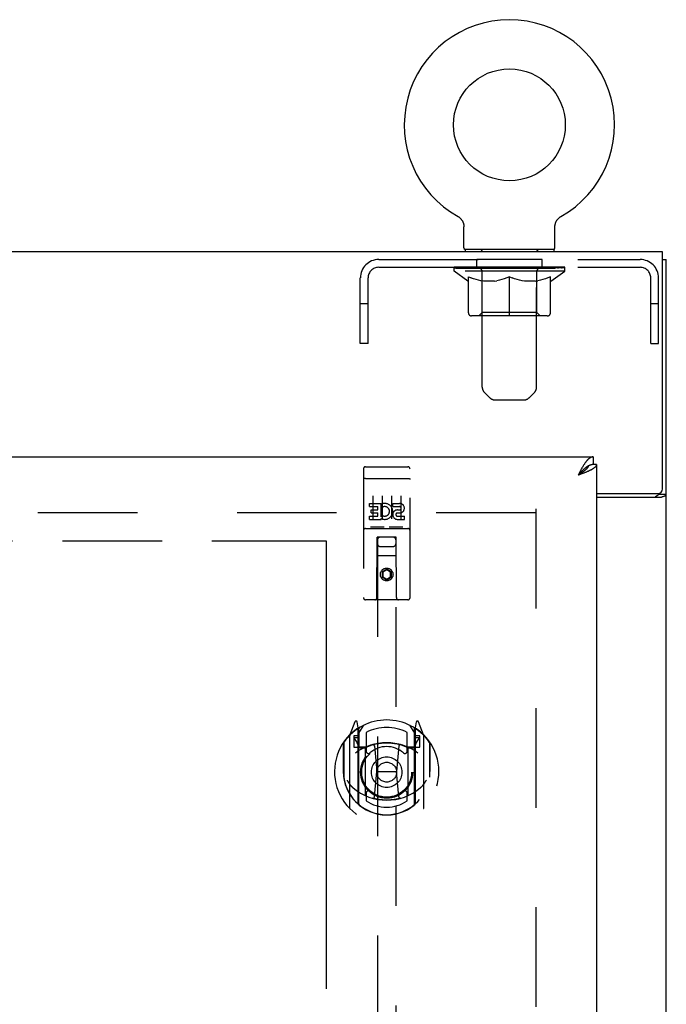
# Model space of a CAD drawing. Header units: inches. Extents: x 0 to 243, y 0 to 157.
# Tile 9 of 18: x 101 to 110, y 88 to 101. Entities that reach past the tile are written whole.
import ezdxf

# ---------------------------------------------------------------- set-up
doc = ezdxf.new("R2010")
doc.units = ezdxf.units.IN
doc.header["$LTSCALE"] = 13.357143
doc.header["$MEASUREMENT"] = 0
doc.linetypes.add('HIDDEN', pattern=[0.2, 0.1, -0.1])
doc.linetypes.add('PHANTOM', pattern=[0.8, 0.45, -0.05, 0.1, -0.05, 0.1, -0.05])
doc.layers.get('0').update_dxf_attribs({"linetype": 'CONTINUOUS'})
for name, color, linetype in [('02___PRT_ALL_AXES', 7, 'CONTINUOUS'), ('AVAILABLE_DOOR_SPACE', 7, 'CONTINUOUS'), ('DEFAULT_2', 8, 'HIDDEN'), ('DIMENSIONS', 7, 'CONTINUOUS')]:
    doc.layers.add(name, color=color, linetype=linetype)
doc.styles.get("Standard").update_dxf_attribs({"font": 'arial.ttf'})
doc.dimstyles.new('DIMSTYLE_1', dxfattribs={"dimtxt": 1.071429, "dimasz": 1.428571, "dimexe": 0.09, "dimexo": 0.07, "dimgap": 0.0375, "dimtad": 0, "dimtih": 1, "dimtoh": 1, "dimzin": 4, "dimdsep": 46, "dimtxsty": 'Standard', "dimblk": '_FILLED', "dimblk1": '_FILLED', "dimblk2": '_FILLED', "dimcen": 0.09, "dimazin": 1, "dimtfac": 1, "dimtdec": 3, "dimtofl": 0, "dimtmove": 0, "dimatfit": 3, "dimldrblk": '_FILLED', "dimfxl": 1, "dimtolj": 1, "dimtzin": 4, "dimarcsym": 0})

# ---------------------------------------------------------------- blocks, each defined once
blk = doc.blocks.new('_FILLED')
at = {"color": 0, "linetype": 'ByBlock'}
blk.add_solid([(0, 0), (-1, 0.2), (-1, -0.2)], dxfattribs=at)
blk = doc.blocks.new('*D12')
at = {"layer": 'DIMENSIONS', "color": 2, "linetype": 'Continuous'}
for p, q in [((75.694, 68.499), (87.943, 68.499)), ((105.007, 68.499), (92.758, 68.499))]:
    blk.add_line(p, q, dxfattribs=at)
at = {"layer": 'DIMENSIONS', "color": 2, "linetype": 'Continuous', "xscale": 1.4285714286, "yscale": 1.4285714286, "zscale": 1.4285714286, "rotation": 180}
blk.add_blockref('_FILLED', (75.694, 68.499), dxfattribs=at)
at = {"layer": 'DIMENSIONS', "color": 2, "linetype": 'Continuous', "xscale": 1.4285714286, "yscale": 1.4285714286, "zscale": 1.4285714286}
blk.add_blockref('_FILLED', (105.007, 68.499), dxfattribs=at)
at = {"layer": 'DIMENSIONS', "color": 2, "linetype": 'Continuous', "insert": (90.351, 69.035), "char_height": 1.0714, "width": 3.74403, "attachment_point": 2, "line_spacing_factor": 0.9}
blk.add_mtext('29.31', dxfattribs=at)

msp = doc.modelspace()

# ---------------------------------------------------------------- linework, layer by layer
at = {"color": 7, "linetype": 'Continuous'}
for p, q in [((106.775, 98.556), (106.775, 98.556)), ((106.775, 98.556), (106.78, 98.553)), ((106.776, 98.555), (106.777, 98.555)), ((106.78, 98.553), (106.785, 98.549)), ((106.785, 98.55), (106.79, 98.546)), ((106.79, 98.546), (106.795, 98.543)), ((106.795, 98.543), (106.8, 98.539)), ((106.8, 98.539), (106.804, 98.535)), ((106.804, 98.535), (106.809, 98.531)), ((106.808, 98.531), (106.813, 98.526)), ((106.813, 98.527), (106.817, 98.522)), ((106.817, 98.522), (106.821, 98.517)), ((106.82, 98.518), (106.824, 98.513)), ((106.824, 98.513), (106.828, 98.508)), ((106.828, 98.508), (106.831, 98.503)), ((106.831, 98.503), (106.834, 98.498)), ((106.834, 98.498), (106.837, 98.493)), ((108.094, 98.493), (108.097, 98.498)), ((108.097, 98.498), (108.1, 98.503)), ((108.1, 98.503), (108.103, 98.508)), ((108.103, 98.508), (108.107, 98.513)), ((108.106, 98.513), (108.11, 98.518)), ((108.11, 98.517), (108.114, 98.522)), ((108.114, 98.522), (108.118, 98.527)), ((108.118, 98.526), (108.122, 98.531)), ((108.122, 98.531), (108.127, 98.535)), ((108.126, 98.535), (108.131, 98.539)), ((108.131, 98.539), (108.136, 98.543)), ((108.136, 98.543), (108.141, 98.546)), ((108.14, 98.546), (108.145, 98.55)), ((108.145, 98.549), (108.15, 98.553)), ((108.145, 98.55), (108.147, 98.55)), ((108.15, 98.553), (108.155, 98.556)), ((108.154, 98.555), (108.155, 98.555)), ((106.837, 98.493), (106.84, 98.487)), ((106.84, 98.487), (106.842, 98.482)), ((106.842, 98.482), (106.844, 98.476)), ((106.844, 98.476), (106.847, 98.471)), ((106.846, 98.471), (106.848, 98.465)), ((106.848, 98.465), (106.85, 98.459)), ((106.85, 98.459), (106.851, 98.454)), ((106.851, 98.454), (106.853, 98.448)), ((106.853, 98.448), (106.854, 98.442)), ((106.854, 98.442), (106.854, 98.436)), ((106.854, 98.436), (106.855, 98.43)), ((106.855, 98.424), (106.855, 98.419)), ((106.855, 98.134), (106.855, 98.419)), ((108.075, 98.424), (108.076, 98.43)), ((108.075, 98.424), (108.076, 98.43)), ((108.075, 98.419), (108.075, 98.424)), ((108.075, 98.134), (108.075, 98.419)), ((108.076, 98.436), (108.077, 98.442)), ((108.076, 98.43), (108.076, 98.436)), ((108.077, 98.442), (108.078, 98.448)), ((108.078, 98.448), (108.079, 98.454)), ((108.079, 98.454), (108.081, 98.459)), ((108.081, 98.459), (108.082, 98.465)), ((108.082, 98.465), (108.084, 98.471)), ((108.084, 98.471), (108.086, 98.476)), ((108.086, 98.476), (108.089, 98.482)), ((108.089, 98.482), (108.091, 98.487)), ((108.091, 98.487), (108.094, 98.493)), ((106.87, 98.114), (106.87, 98.084)), ((108.06, 98.114), (106.87, 98.114)), ((108.06, 98.114), (108.06, 98.084)), ((109.517, 97.98), (109.569, 97.98)), ((108.59, 95.334), (108.59, 95.23)), ((108.528, 95.214), (108.525, 95.212)), ((108.632, 95.23), (108.59, 95.23)), ((108.403, 95.106), (108.385, 95.087)), ((108.403, 95.098), (108.385, 95.087)), ((108.41, 95.114), (108.403, 95.106)), ((108.412, 95.104), (108.403, 95.098)), ((108.417, 95.121), (108.41, 95.114)), ((108.421, 95.11), (108.412, 95.104)), ((108.429, 95.116), (108.421, 95.11)), ((109.465, 94.843), (109.465, 94.832)), ((109.465, 94.832), (109.569, 94.832))]:
    msp.add_line(p, q, dxfattribs=at)
at = {"color": 3, "linetype": 'Continuous'}
for p, q in [((109.517, 98.084), (73.621, 98.084)), ((109.517, 94.903), (109.517, 98.084)), ((109.569, 8.188), (109.569, 97.98)), ((73.986, 95.334), (108.59, 95.334)), ((108.632, 95.23), (108.632, 14.938)), ((108.403, 95.12), (108.385, 95.087)), ((108.405, 95.094), (108.385, 95.087)), ((108.41, 95.133), (108.403, 95.12)), ((108.424, 95.101), (108.405, 95.094)), ((108.417, 95.147), (108.41, 95.133)), ((108.437, 95.106), (108.424, 95.101)), ((108.449, 95.111), (108.437, 95.106)), ((108.462, 95.116), (108.449, 95.111)), ((108.474, 95.12), (108.462, 95.116)), ((108.486, 95.125), (108.474, 95.12)), ((108.632, 94.843), (109.457, 94.843)), ((108.632, 94.791), (109.499, 94.791))]:
    msp.add_line(p, q, dxfattribs=at)
at = {"color": 7, "linetype": 'Continuous'}
for points in [[(106.855, 98.43), (106.855, 98.424), (106.855, 98.419)], [(108.525, 95.212), (108.523, 95.211), (108.519, 95.209), (108.516, 95.207), (108.512, 95.205), (108.509, 95.203), (108.505, 95.2), (108.502, 95.198), (108.498, 95.196), (108.495, 95.193), (108.491, 95.19), (108.488, 95.188), (108.484, 95.185), (108.481, 95.182), (108.477, 95.179), (108.473, 95.176), (108.47, 95.173), (108.466, 95.17), (108.463, 95.167), (108.459, 95.164), (108.456, 95.161), (108.452, 95.157), (108.449, 95.154), (108.445, 95.15), (108.442, 95.147), (108.438, 95.143), (108.435, 95.14), (108.431, 95.136), (108.428, 95.133), (108.424, 95.129), (108.417, 95.121)], [(108.525, 95.212), (108.524, 95.21), (108.523, 95.207), (108.522, 95.204), (108.521, 95.201), (108.519, 95.198), (108.518, 95.195), (108.516, 95.192), (108.514, 95.19), (108.512, 95.187), (108.51, 95.184), (108.508, 95.181), (108.506, 95.178), (108.503, 95.175), (108.501, 95.173), (108.498, 95.17), (108.495, 95.167), (108.492, 95.164), (108.489, 95.161), (108.486, 95.158), (108.483, 95.155), (108.48, 95.153), (108.476, 95.15), (108.473, 95.147), (108.469, 95.144), (108.465, 95.141), (108.462, 95.138), (108.458, 95.135), (108.454, 95.133), (108.45, 95.13), (108.446, 95.127), (108.442, 95.124), (108.438, 95.121), (108.434, 95.118), (108.429, 95.116)], [(108.59, 95.23), (108.586, 95.229), (108.583, 95.229), (108.579, 95.229), (108.576, 95.229), (108.572, 95.228), (108.569, 95.228), (108.565, 95.227), (108.562, 95.226), (108.558, 95.225), (108.555, 95.224), (108.551, 95.223), (108.548, 95.222), (108.544, 95.221), (108.54, 95.219), (108.537, 95.218), (108.533, 95.216), (108.53, 95.215), (108.528, 95.214)], [(109.425, 94.791), (109.425, 94.793), (109.425, 94.795), (109.426, 94.797), (109.426, 94.799), (109.427, 94.801), (109.429, 94.803), (109.43, 94.804), (109.432, 94.806), (109.434, 94.808), (109.436, 94.809), (109.438, 94.81), (109.44, 94.812), (109.442, 94.813), (109.445, 94.814)], [(109.445, 94.814), (109.45, 94.817), (109.453, 94.818), (109.455, 94.819), (109.457, 94.821), (109.46, 94.822), (109.461, 94.824), (109.463, 94.825), (109.464, 94.827), (109.465, 94.829), (109.465, 94.83), (109.465, 94.832)]]:
    msp.add_lwpolyline(points, dxfattribs=at)
at = {"color": 3, "linetype": 'Continuous'}
for points in [[(108.59, 95.334), (108.586, 95.333), (108.583, 95.333), (108.579, 95.333), (108.576, 95.332), (108.572, 95.331), (108.569, 95.33), (108.565, 95.329), (108.562, 95.328), (108.558, 95.326), (108.555, 95.325), (108.551, 95.323), (108.548, 95.321), (108.544, 95.318), (108.54, 95.316), (108.537, 95.313), (108.533, 95.311), (108.53, 95.308), (108.526, 95.305), (108.523, 95.302), (108.519, 95.298), (108.516, 95.295), (108.512, 95.291), (108.509, 95.287), (108.505, 95.283), (108.502, 95.279), (108.498, 95.275), (108.495, 95.271), (108.491, 95.266), (108.488, 95.261), (108.484, 95.257), (108.481, 95.252), (108.477, 95.247), (108.473, 95.241), (108.47, 95.236), (108.466, 95.231)], [(108.466, 95.231), (108.463, 95.225), (108.459, 95.22), (108.456, 95.214), (108.452, 95.208), (108.449, 95.203), (108.445, 95.197), (108.442, 95.191), (108.438, 95.184), (108.435, 95.178), (108.431, 95.172), (108.428, 95.166), (108.424, 95.159), (108.417, 95.147)], [(108.632, 95.23), (108.632, 95.227), (108.632, 95.225), (108.631, 95.222), (108.63, 95.22), (108.63, 95.218), (108.629, 95.215), (108.628, 95.213), (108.626, 95.211), (108.625, 95.208), (108.623, 95.206), (108.622, 95.203), (108.62, 95.201), (108.618, 95.199), (108.615, 95.196), (108.613, 95.194), (108.611, 95.192), (108.608, 95.189), (108.605, 95.187), (108.602, 95.184), (108.599, 95.182), (108.596, 95.18), (108.592, 95.177), (108.588, 95.175), (108.585, 95.173), (108.581, 95.17), (108.577, 95.168), (108.573, 95.165), (108.569, 95.163), (108.564, 95.161), (108.56, 95.158), (108.555, 95.156), (108.55, 95.154), (108.545, 95.151), (108.54, 95.149), (108.535, 95.146), (108.53, 95.144)], [(108.53, 95.144), (108.525, 95.142), (108.52, 95.139), (108.514, 95.137), (108.509, 95.135), (108.503, 95.132), (108.497, 95.13), (108.491, 95.127), (108.486, 95.125)], [(109.499, 94.791), (109.502, 94.793), (109.504, 94.794), (109.507, 94.796), (109.51, 94.797), (109.514, 94.799), (109.518, 94.8), (109.522, 94.802), (109.526, 94.803), (109.534, 94.806)], [(109.534, 94.806), (109.538, 94.807), (109.542, 94.808), (109.545, 94.81), (109.549, 94.811), (109.552, 94.812), (109.555, 94.814), (109.557, 94.815), (109.56, 94.817), (109.562, 94.819), (109.564, 94.82), (109.566, 94.822), (109.567, 94.824), (109.568, 94.826), (109.569, 94.828), (109.569, 94.83), (109.569, 94.832)]]:
    msp.add_lwpolyline(points, dxfattribs=at)
at = {"color": 7, "linetype": 'Continuous'}
msp.add_circle((107.465, 99.785), 0.75, dxfattribs=at)
for centre, radius, start, end in [((107.465, 99.785), 1.41, 299.2655, 240.7345), ((106.875, 98.134), 0.02, 180, 263.0769), ((108.055, 98.134), 0.02, 276.9231, 360)]:
    msp.add_arc(centre, radius, start, end, dxfattribs=at)
at = {"color": 3, "linetype": 'Continuous'}
msp.add_arc((109.457, 94.903), 0.06, 270, 360, dxfattribs=at)
at = {"layer": '02___PRT_ALL_AXES', "color": 8, "linetype": 'HIDDEN'}
for p, q in [((107.028, 97.876), (107.028, 97.98)), ((107.903, 97.98), (107.028, 97.98)), ((107.903, 97.876), (107.903, 97.98)), ((107.903, 97.876), (107.028, 97.876)), ((105.537, 95.201), (106.102, 95.201)), ((105.587, 94.666), (105.587, 94.708)), ((105.587, 94.708), (105.744, 94.708)), ((105.744, 94.531), (105.744, 94.708)), ((105.768, 94.66), (105.751, 94.699)), ((105.9, 94.666), (105.9, 94.708)), ((105.9, 94.708), (105.992, 94.708)), ((105.587, 94.666), (105.701, 94.666)), ((105.587, 94.495), (105.587, 94.537)), ((105.587, 94.537), (105.701, 94.537)), ((105.609, 94.581), (105.609, 94.623)), ((105.609, 94.623), (105.701, 94.623)), ((105.609, 94.581), (105.701, 94.581)), ((105.701, 94.623), (105.701, 94.666)), ((105.701, 94.537), (105.701, 94.581)), ((105.744, 94.531), (105.757, 94.549)), ((105.9, 94.666), (105.992, 94.666)), ((105.96, 94.581), (106.006, 94.581)), ((105.964, 94.622), (105.992, 94.622)), ((105.964, 94.537), (106.056, 94.537)), ((106.056, 94.495), (106.056, 94.537)), ((105.587, 94.495), (105.744, 94.495)), ((105.744, 94.495), (105.744, 94.507)), ((105.747, 94.506), (105.744, 94.507)), ((105.964, 94.495), (106.056, 94.495)), ((105.537, 94.373), (106.102, 94.373))]:
    msp.add_line(p, q, dxfattribs=at)
msp.add_circle((105.819, 93.756), 0.085, dxfattribs=at)
for centre, radius, start, end in [((105.793, 94.602), 0.107, 244.2636, 113.4027), ((105.992, 94.644), 0.0644, 282.2995, 90.0775), ((105.793, 94.602), 0.0639, 234.8895, 113.4026), ((105.964, 94.558), 0.0635, 90, 270), ((105.964, 94.559), 0.0219, 100.307, 270), ((105.992, 94.644), 0.0219, 269.9011, 90)]:
    msp.add_arc(centre, radius, start, end, dxfattribs=at)
at = {"layer": 'AVAILABLE_DOOR_SPACE', "color": 4, "linetype": 'PHANTOM'}
for p, q in [((92.788, 94.209), (105.007, 94.209)), ((105.007, 94.209), (105.007, 55.959))]:
    msp.add_line(p, q, dxfattribs=at)
at = {"layer": 'DEFAULT_2', "color": 8, "linetype": 'HIDDEN'}
for p, q in [((106.775, 98.556), (106.775, 98.556)), ((106.784, 98.55), (106.785, 98.55)), ((108.155, 98.556), (108.155, 98.556)), ((107.09, 98.114), (107.09, 98.084)), ((107.84, 98.114), (107.84, 98.084)), ((105.712, 97.98), (109.219, 97.98)), ((107.1, 96.268), (107.1, 98.084)), ((107.83, 96.268), (107.83, 98.084)), ((105.712, 97.876), (109.219, 97.876)), ((106.722, 97.821), (106.722, 97.876)), ((106.733, 97.868), (106.733, 97.876)), ((106.744, 97.864), (106.744, 97.868)), ((106.744, 97.864), (108.187, 97.864)), ((106.754, 97.864), (106.754, 97.868)), ((106.755, 97.864), (106.755, 97.868)), ((106.767, 97.868), (106.767, 97.876)), ((106.786, 97.864), (106.786, 97.868)), ((106.788, 97.864), (106.788, 97.868)), ((106.821, 97.868), (106.821, 97.876)), ((106.839, 97.864), (106.839, 97.868)), ((106.842, 97.864), (106.842, 97.868)), ((107.079, 97.867), (106.85, 97.867)), ((106.896, 97.868), (106.896, 97.876)), ((106.897, 97.864), (106.897, 97.867)), ((106.898, 97.864), (106.898, 97.867)), ((106.901, 97.864), (106.901, 97.867)), ((106.91, 97.864), (106.91, 97.868)), ((106.911, 97.864), (106.911, 97.867)), ((106.915, 97.864), (106.915, 97.868)), ((106.918, 97.864), (106.918, 97.869)), ((106.922, 97.864), (106.922, 97.867)), ((106.941, 97.864), (106.941, 97.867)), ((106.959, 97.864), (106.959, 97.867)), ((106.962, 97.864), (106.962, 97.871)), ((106.987, 97.868), (106.987, 97.876)), ((106.987, 97.864), (106.987, 97.867)), ((106.999, 97.864), (106.999, 97.868)), ((107.004, 97.864), (107.004, 97.868)), ((107.012, 97.864), (107.012, 97.867)), ((107.028, 97.864), (107.028, 97.872)), ((107.048, 97.864), (107.048, 97.867)), ((107.051, 97.864), (107.051, 97.867)), ((107.079, 97.864), (107.079, 97.867)), ((107.157, 97.867), (107.091, 97.867)), ((107.094, 97.868), (107.094, 97.876)), ((107.102, 97.864), (107.102, 97.868)), ((107.107, 97.864), (107.107, 97.868)), ((107.114, 97.864), (107.114, 97.874)), ((107.122, 97.864), (107.122, 97.867)), ((107.133, 97.864), (107.133, 97.867)), ((107.157, 97.864), (107.157, 97.867)), ((107.244, 97.867), (107.182, 97.867)), ((107.206, 97.864), (107.206, 97.867)), ((107.211, 97.868), (107.211, 97.876)), ((107.215, 97.864), (107.215, 97.868)), ((107.218, 97.864), (107.218, 97.875)), ((107.222, 97.864), (107.222, 97.868)), ((107.231, 97.864), (107.231, 97.868)), ((107.244, 97.864), (107.244, 97.867)), ((107.339, 97.867), (107.281, 97.867)), ((107.298, 97.864), (107.298, 97.867)), ((107.331, 97.867), (107.465, 97.876)), ((107.336, 97.868), (107.336, 97.876)), ((107.337, 97.875), (107.336, 97.876)), ((107.337, 97.868), (107.337, 97.875)), ((107.337, 97.864), (107.337, 97.868)), ((107.339, 97.864), (107.339, 97.867)), ((107.342, 97.864), (107.342, 97.868)), ((107.343, 97.864), (107.343, 97.868)), ((107.437, 97.867), (107.386, 97.867)), ((107.394, 97.864), (107.394, 97.867)), ((107.437, 97.864), (107.437, 97.867)), ((107.462, 97.868), (107.462, 97.868)), ((107.462, 97.864), (107.462, 97.868)), ((107.462, 97.864), (107.462, 97.868)), ((107.465, 97.868), (107.465, 97.876)), ((107.468, 97.864), (107.468, 97.868)), ((107.468, 97.868), (107.469, 97.868)), ((107.469, 97.864), (107.469, 97.868)), ((107.471, 97.867), (107.544, 97.867)), ((107.494, 97.864), (107.494, 97.867)), ((107.508, 97.867), (107.508, 97.873)), ((107.508, 97.873), (107.6, 97.867)), ((107.533, 97.867), (107.533, 97.871)), ((107.536, 97.864), (107.536, 97.867)), ((107.587, 97.864), (107.587, 97.868)), ((107.589, 97.864), (107.589, 97.868)), ((107.592, 97.864), (107.592, 97.867)), ((107.592, 97.867), (107.649, 97.867)), ((107.594, 97.868), (107.594, 97.876)), ((107.594, 97.875), (107.594, 97.876)), ((107.594, 97.868), (107.594, 97.875)), ((107.594, 97.864), (107.594, 97.868)), ((107.633, 97.864), (107.633, 97.867)), ((107.686, 97.864), (107.686, 97.867)), ((107.686, 97.867), (107.749, 97.867)), ((107.7, 97.864), (107.7, 97.868)), ((107.709, 97.864), (107.709, 97.868)), ((107.712, 97.864), (107.712, 97.875)), ((107.715, 97.864), (107.715, 97.868)), ((107.72, 97.868), (107.72, 97.876)), ((107.725, 97.864), (107.725, 97.867)), ((107.774, 97.864), (107.774, 97.867)), ((107.774, 97.867), (107.84, 97.867)), ((107.798, 97.864), (107.798, 97.867)), ((107.809, 97.864), (107.809, 97.867)), ((107.817, 97.864), (107.817, 97.874)), ((107.823, 97.864), (107.823, 97.868)), ((107.829, 97.864), (107.829, 97.868)), ((107.837, 97.868), (107.837, 97.876)), ((107.852, 97.864), (107.852, 97.867)), ((107.852, 97.867), (108.081, 97.867)), ((107.88, 97.864), (107.88, 97.867)), ((107.882, 97.864), (107.882, 97.867)), ((107.903, 97.864), (107.903, 97.872)), ((107.919, 97.864), (107.919, 97.867)), ((107.927, 97.864), (107.927, 97.868)), ((107.932, 97.864), (107.932, 97.868)), ((107.943, 97.868), (107.943, 97.876)), ((107.943, 97.864), (107.943, 97.867)), ((107.969, 97.864), (107.969, 97.871)), ((107.972, 97.864), (107.972, 97.867)), ((107.99, 97.864), (107.99, 97.867)), ((108.009, 97.864), (108.009, 97.867)), ((108.013, 97.864), (108.013, 97.869)), ((108.016, 97.864), (108.016, 97.868)), ((108.02, 97.864), (108.02, 97.868)), ((108.02, 97.864), (108.02, 97.867)), ((108.03, 97.864), (108.03, 97.867)), ((108.033, 97.864), (108.033, 97.867)), ((108.034, 97.864), (108.034, 97.867)), ((108.035, 97.868), (108.035, 97.876)), ((108.089, 97.864), (108.089, 97.868)), ((108.092, 97.864), (108.092, 97.868)), ((108.109, 97.868), (108.109, 97.876)), ((108.142, 97.864), (108.142, 97.868)), ((108.145, 97.864), (108.145, 97.868)), ((108.164, 97.868), (108.164, 97.876)), ((108.175, 97.864), (108.175, 97.868)), ((108.177, 97.864), (108.177, 97.868)), ((108.187, 97.864), (108.187, 97.868)), ((108.198, 97.868), (108.198, 97.876)), ((108.209, 97.821), (108.209, 97.876)), ((105.465, 96.855), (105.465, 97.733)), ((105.569, 96.855), (105.569, 97.733)), ((108.209, 97.821), (106.722, 97.821)), ((106.908, 97.69), (106.722, 97.821)), ((106.915, 97.266), (106.915, 97.745)), ((106.915, 97.745), (106.95, 97.732)), ((106.984, 97.72), (106.949, 97.732)), ((107.017, 97.71), (106.983, 97.72)), ((107.05, 97.702), (107.017, 97.71)), ((107.099, 97.269), (107.099, 97.817)), ((107.364, 97.71), (107.33, 97.702)), ((107.397, 97.72), (107.363, 97.71)), ((107.431, 97.732), (107.396, 97.72)), ((107.465, 97.745), (107.431, 97.732)), ((107.465, 97.222), (107.465, 97.745)), ((107.465, 97.745), (107.5, 97.732)), ((107.534, 97.72), (107.5, 97.732)), ((107.568, 97.71), (107.534, 97.72)), ((107.601, 97.702), (107.567, 97.71)), ((107.831, 97.269), (107.831, 97.817)), ((107.914, 97.71), (107.88, 97.702)), ((107.948, 97.72), (107.914, 97.71)), ((107.981, 97.732), (107.947, 97.72)), ((108.016, 97.745), (107.981, 97.732)), ((108.016, 97.266), (108.016, 97.745)), ((108.022, 97.69), (108.209, 97.821)), ((109.361, 96.855), (109.361, 97.733)), ((109.465, 96.855), (109.465, 97.733)), ((106.908, 97.69), (106.915, 97.69)), ((107.083, 97.695), (107.05, 97.702)), ((107.116, 97.69), (107.083, 97.695)), ((107.264, 97.69), (107.116, 97.69)), ((107.264, 97.69), (107.297, 97.695)), ((107.33, 97.702), (107.297, 97.695)), ((107.634, 97.695), (107.6, 97.702)), ((107.667, 97.69), (107.633, 97.695)), ((107.815, 97.69), (107.667, 97.69)), ((107.815, 97.69), (107.848, 97.695)), ((107.881, 97.702), (107.847, 97.695)), ((108.016, 97.69), (108.022, 97.69)), ((105.569, 97.385), (105.465, 97.385)), ((109.465, 97.385), (109.361, 97.385)), ((107.972, 97.222), (106.958, 97.222)), ((107.099, 97.269), (107.053, 97.222)), ((107.831, 97.269), (107.099, 97.269)), ((107.831, 97.269), (107.878, 97.222)), ((105.569, 96.855), (105.465, 96.855)), ((109.361, 96.855), (109.465, 96.855)), ((107.201, 96.126), (107.13, 96.197)), ((107.73, 96.126), (107.801, 96.197)), ((107.272, 96.097), (107.659, 96.097)), ((105.602, 95.201), (105.787, 95.201)), ((105.852, 95.201), (106.037, 95.201)), ((105.507, 95.171), (105.507, 93.446)), ((106.132, 93.446), (106.132, 95.171)), ((105.523, 95.042), (105.523, 95.042)), ((105.524, 95.042), (105.523, 95.042)), ((105.525, 95.042), (105.524, 95.042)), ((105.526, 95.043), (105.525, 95.042)), ((105.527, 95.043), (105.526, 95.043)), ((105.527, 95.043), (105.527, 95.043)), ((105.528, 95.043), (105.527, 95.043)), ((105.529, 95.043), (105.528, 95.043)), ((105.53, 95.043), (105.529, 95.043)), ((105.531, 95.043), (105.53, 95.043)), ((105.531, 95.043), (105.531, 95.043)), ((105.532, 95.043), (105.531, 95.043)), ((105.533, 95.043), (105.532, 95.043)), ((105.534, 95.043), (105.533, 95.043)), ((105.535, 95.043), (105.534, 95.043)), ((105.536, 95.043), (105.535, 95.043)), ((105.536, 95.043), (105.536, 95.043)), ((105.536, 95.043), (106.102, 95.043)), ((106.102, 95.043), (106.103, 95.043)), ((106.103, 95.043), (106.104, 95.043)), ((106.104, 95.043), (106.104, 95.043)), ((106.104, 95.043), (106.105, 95.043)), ((106.105, 95.043), (106.106, 95.043)), ((106.106, 95.043), (106.107, 95.043)), ((106.107, 95.043), (106.108, 95.043)), ((106.108, 95.043), (106.109, 95.043)), ((106.109, 95.043), (106.109, 95.043)), ((106.109, 95.043), (106.11, 95.043)), ((106.11, 95.043), (106.111, 95.043)), ((106.111, 95.043), (106.112, 95.043)), ((106.112, 95.043), (106.113, 95.043)), ((106.113, 95.043), (106.113, 95.042)), ((106.113, 95.042), (106.114, 95.042)), ((106.114, 95.042), (106.115, 95.042)), ((105.632, 94.81), (105.632, 94.504)), ((105.757, 94.81), (105.757, 94.504)), ((105.882, 94.81), (105.882, 94.504)), ((106.007, 94.81), (106.007, 94.504)), ((107.819, 94.584), (75.319, 94.584)), ((107.819, 94.636), (107.819, 15.532)), ((105.537, 94.373), (106.102, 94.373)), ((105.78, 94.389), (105.608, 94.389)), ((106.03, 94.389), (105.858, 94.389)), ((105.689, 93.446), (105.693, 94.256)), ((105.694, 94.256), (105.693, 94.256)), ((105.694, 94.256), (105.694, 57.254)), ((105.944, 94.256), (105.694, 94.256)), ((105.944, 57.254), (105.944, 94.256)), ((105.946, 94.256), (105.944, 94.256)), ((105.949, 93.446), (105.946, 94.256)), ((105.734, 94.131), (105.904, 94.131)), ((105.947, 94.006), (105.692, 94.006)), ((105.819, 93.828), (105.757, 93.792)), ((105.757, 93.792), (105.757, 93.72)), ((105.757, 93.792), (105.767, 93.786)), ((105.819, 93.816), (105.767, 93.786)), ((105.767, 93.786), (105.767, 93.725)), ((105.819, 93.828), (105.819, 93.816)), ((105.882, 93.792), (105.819, 93.828)), ((105.872, 93.786), (105.819, 93.816)), ((105.882, 93.792), (105.872, 93.786)), ((105.872, 93.725), (105.872, 93.786)), ((105.882, 93.72), (105.882, 93.792)), ((105.757, 93.72), (105.767, 93.725)), ((105.757, 93.72), (105.819, 93.684)), ((105.767, 93.725), (105.819, 93.695)), ((105.819, 93.695), (105.872, 93.725)), ((105.819, 93.684), (105.882, 93.72)), ((105.819, 93.684), (105.819, 93.695)), ((105.882, 93.72), (105.872, 93.725)), ((106.102, 93.416), (105.537, 93.416)), ((105.394, 91.782), (105.324, 91.606)), ((105.437, 91.698), (105.423, 91.779)), ((106.216, 91.779), (106.202, 91.698)), ((106.315, 91.606), (106.245, 91.782)), ((105.416, 91.677), (105.415, 91.677)), ((105.416, 91.677), (105.415, 91.677)), ((105.416, 91.677), (105.416, 91.677)), ((105.437, 90.682), (105.437, 91.698)), ((105.444, 91.626), (105.514, 91.735)), ((105.444, 90.682), (105.444, 91.685)), ((105.447, 91.66), (105.447, 91.453)), ((105.544, 91.638), (105.544, 91.386)), ((106.094, 91.386), (106.094, 91.638)), ((106.124, 91.735), (106.194, 91.626)), ((106.192, 91.453), (106.192, 91.66)), ((106.194, 90.682), (106.194, 91.685)), ((106.202, 91.698), (106.202, 90.682)), ((106.223, 91.677), (106.219, 91.68)), ((105.237, 91.5), (105.237, 91.112)), ((105.319, 91.596), (105.319, 90.628)), ((105.377, 91.591), (105.377, 91.441)), ((105.437, 91.591), (105.377, 91.591)), ((105.385, 91.558), (105.415, 91.513)), ((105.444, 91.566), (105.389, 91.566)), ((106.249, 91.566), (106.194, 91.566)), ((106.262, 91.591), (106.202, 91.591)), ((106.224, 91.513), (106.254, 91.558)), ((106.262, 91.441), (106.262, 91.591)), ((106.319, 90.628), (106.319, 91.596)), ((106.402, 91.112), (106.402, 91.5)), ((105.244, 91.498), (105.244, 91.04)), ((105.377, 91.441), (105.437, 91.441)), ((105.537, 91.44), (105.464, 91.44)), ((105.467, 91.433), (105.533, 91.433)), ((105.537, 90.799), (105.537, 91.43)), ((105.656, 91.456), (105.687, 91.112)), ((105.982, 91.456), (105.952, 91.112)), ((106.174, 91.44), (106.102, 91.44)), ((106.102, 91.43), (106.102, 90.799)), ((106.106, 91.433), (106.172, 91.433)), ((106.202, 91.441), (106.262, 91.441)), ((106.394, 91.498), (106.394, 91.04)), ((105.237, 91.112), (105.252, 91.112)), ((105.657, 90.773), (105.687, 91.112)), ((105.687, 91.112), (105.952, 91.112)), ((105.982, 90.773), (105.952, 91.112)), ((106.402, 91.112), (106.387, 91.112)), ((105.244, 91.04), (105.245, 91.038)), ((106.394, 91.04), (106.394, 91.038)), ((105.544, 90.824), (105.544, 90.722)), ((106.094, 90.722), (106.094, 90.824))]:
    msp.add_line(p, q, dxfattribs=at)
for points in [[(105.523, 95.042), (105.522, 95.042), (105.522, 95.042), (105.522, 95.042), (105.521, 95.042), (105.521, 95.042), (105.521, 95.042), (105.52, 95.042), (105.52, 95.042), (105.519, 95.042), (105.519, 95.042), (105.519, 95.042), (105.518, 95.041), (105.518, 95.041), (105.518, 95.041), (105.517, 95.041), (105.517, 95.041), (105.517, 95.041), (105.517, 95.041), (105.516, 95.041), (105.516, 95.041), (105.516, 95.041), (105.515, 95.041), (105.515, 95.041), (105.515, 95.041), (105.514, 95.041), (105.514, 95.04), (105.514, 95.04), (105.514, 95.04), (105.513, 95.04), (105.513, 95.04), (105.513, 95.04), (105.513, 95.04), (105.512, 95.04), (105.512, 95.04), (105.512, 95.04), (105.512, 95.04), (105.511, 95.04), (105.511, 95.039), (105.511, 95.039), (105.511, 95.039), (105.511, 95.039), (105.51, 95.039), (105.51, 95.039), (105.51, 95.039), (105.51, 95.039), (105.51, 95.039), (105.509, 95.039), (105.509, 95.039), (105.509, 95.038), (105.509, 95.038), (105.509, 95.038), (105.509, 95.038), (105.509, 95.038), (105.508, 95.038), (105.508, 95.038), (105.508, 95.038), (105.508, 95.038), (105.508, 95.038), (105.508, 95.037), (105.508, 95.037), (105.508, 95.037), (105.507, 95.037), (105.507, 95.037), (105.507, 95.037), (105.507, 95.037), (105.507, 95.037), (105.507, 95.037), (105.507, 95.037), (105.507, 95.036), (105.507, 95.036), (105.507, 95.036), (105.507, 95.036), (105.507, 95.036), (105.507, 95.036), (105.507, 95.036), (105.507, 95.036), (105.507, 95.036)], [(106.115, 95.042), (106.116, 95.042), (106.116, 95.042), (106.116, 95.042), (106.117, 95.042), (106.117, 95.042), (106.117, 95.042), (106.118, 95.042), (106.118, 95.042), (106.119, 95.042), (106.119, 95.042), (106.119, 95.042), (106.12, 95.042), (106.12, 95.042), (106.12, 95.041), (106.121, 95.041), (106.121, 95.041), (106.121, 95.041), (106.122, 95.041), (106.122, 95.041), (106.122, 95.041), (106.122, 95.041), (106.123, 95.041), (106.123, 95.041), (106.123, 95.041), (106.124, 95.041), (106.124, 95.041), (106.124, 95.041), (106.124, 95.04), (106.125, 95.04), (106.125, 95.04), (106.125, 95.04), (106.126, 95.04), (106.126, 95.04), (106.126, 95.04), (106.126, 95.04), (106.127, 95.04), (106.127, 95.04), (106.127, 95.04), (106.127, 95.04), (106.127, 95.039), (106.128, 95.039), (106.128, 95.039), (106.128, 95.039), (106.128, 95.039), (106.128, 95.039), (106.129, 95.039), (106.129, 95.039), (106.129, 95.039), (106.129, 95.039), (106.129, 95.039), (106.13, 95.038), (106.13, 95.038), (106.13, 95.038), (106.13, 95.038), (106.13, 95.038), (106.13, 95.038), (106.13, 95.038), (106.131, 95.038), (106.131, 95.038), (106.131, 95.038), (106.131, 95.037), (106.131, 95.037), (106.131, 95.037), (106.131, 95.037), (106.131, 95.037), (106.131, 95.037), (106.131, 95.037), (106.131, 95.037), (106.132, 95.037), (106.132, 95.037), (106.132, 95.036), (106.132, 95.036), (106.132, 95.036), (106.132, 95.036), (106.132, 95.036), (106.132, 95.036), (106.132, 95.036), (106.132, 95.036), (106.132, 95.036)], [(105.608, 94.389), (105.608, 94.389), (105.608, 94.389), (105.608, 94.389), (105.608, 94.389), (105.607, 94.389), (105.607, 94.389), (105.607, 94.389), (105.607, 94.389), (105.607, 94.389), (105.606, 94.389), (105.606, 94.389), (105.606, 94.389), (105.606, 94.389), (105.606, 94.389), (105.606, 94.389), (105.605, 94.389), (105.605, 94.389), (105.605, 94.389), (105.605, 94.389), (105.605, 94.389), (105.605, 94.389), (105.605, 94.389), (105.604, 94.389), (105.604, 94.389), (105.604, 94.389), (105.604, 94.389), (105.604, 94.39), (105.604, 94.39), (105.604, 94.39), (105.603, 94.39), (105.603, 94.39), (105.603, 94.39), (105.603, 94.39), (105.603, 94.39), (105.603, 94.39), (105.603, 94.39), (105.603, 94.39), (105.603, 94.39), (105.602, 94.39), (105.602, 94.39), (105.602, 94.39), (105.602, 94.39), (105.602, 94.39), (105.602, 94.39), (105.602, 94.39), (105.602, 94.39)], [(105.787, 94.39), (105.787, 94.39), (105.787, 94.39), (105.787, 94.39), (105.786, 94.39), (105.786, 94.39), (105.786, 94.39), (105.786, 94.39), (105.786, 94.39), (105.786, 94.39), (105.786, 94.39), (105.786, 94.39), (105.786, 94.39), (105.786, 94.39), (105.785, 94.39), (105.785, 94.39), (105.785, 94.39), (105.785, 94.39), (105.785, 94.39), (105.785, 94.39), (105.785, 94.389), (105.785, 94.389), (105.784, 94.389), (105.784, 94.389), (105.784, 94.389), (105.784, 94.389), (105.784, 94.389), (105.784, 94.389), (105.784, 94.389), (105.783, 94.389), (105.783, 94.389), (105.783, 94.389), (105.783, 94.389), (105.783, 94.389), (105.783, 94.389), (105.782, 94.389), (105.782, 94.389), (105.782, 94.389), (105.782, 94.389), (105.782, 94.389), (105.781, 94.389), (105.781, 94.389), (105.781, 94.389), (105.781, 94.389), (105.781, 94.389), (105.78, 94.389)], [(105.858, 94.389), (105.858, 94.389), (105.858, 94.389), (105.858, 94.389), (105.858, 94.389), (105.857, 94.389), (105.857, 94.389), (105.857, 94.389), (105.857, 94.389), (105.857, 94.389), (105.856, 94.389), (105.856, 94.389), (105.856, 94.389), (105.856, 94.389), (105.856, 94.389), (105.856, 94.389), (105.855, 94.389), (105.855, 94.389), (105.855, 94.389), (105.855, 94.389), (105.855, 94.389), (105.855, 94.389), (105.855, 94.389), (105.854, 94.389), (105.854, 94.389), (105.854, 94.389), (105.854, 94.389), (105.854, 94.39), (105.854, 94.39), (105.854, 94.39), (105.853, 94.39), (105.853, 94.39), (105.853, 94.39), (105.853, 94.39), (105.853, 94.39), (105.853, 94.39), (105.853, 94.39), (105.853, 94.39), (105.853, 94.39), (105.852, 94.39), (105.852, 94.39), (105.852, 94.39), (105.852, 94.39), (105.852, 94.39), (105.852, 94.39), (105.852, 94.39), (105.852, 94.39)], [(106.037, 94.39), (106.037, 94.39), (106.037, 94.39), (106.037, 94.39), (106.036, 94.39), (106.036, 94.39), (106.036, 94.39), (106.036, 94.39), (106.036, 94.39), (106.036, 94.39), (106.036, 94.39), (106.036, 94.39), (106.036, 94.39), (106.036, 94.39), (106.035, 94.39), (106.035, 94.39), (106.035, 94.39), (106.035, 94.39), (106.035, 94.39), (106.035, 94.39), (106.035, 94.389), (106.035, 94.389), (106.034, 94.389), (106.034, 94.389), (106.034, 94.389), (106.034, 94.389), (106.034, 94.389), (106.034, 94.389), (106.034, 94.389), (106.033, 94.389), (106.033, 94.389), (106.033, 94.389), (106.033, 94.389), (106.033, 94.389), (106.033, 94.389), (106.032, 94.389), (106.032, 94.389), (106.032, 94.389), (106.032, 94.389), (106.032, 94.389), (106.031, 94.389), (106.031, 94.389), (106.031, 94.389), (106.031, 94.389), (106.031, 94.389), (106.03, 94.389)], [(105.287, 90.999), (105.29, 90.993), (105.293, 90.988), (105.296, 90.984), (105.299, 90.979), (105.302, 90.974), (105.304, 90.97), (105.307, 90.966), (105.31, 90.962), (105.312, 90.959), (105.315, 90.955), (105.317, 90.951), (105.32, 90.948), (105.322, 90.945), (105.324, 90.942), (105.326, 90.939), (105.329, 90.936), (105.331, 90.933), (105.333, 90.931), (105.335, 90.928), (105.337, 90.926), (105.339, 90.923), (105.341, 90.921), (105.343, 90.919), (105.345, 90.917), (105.347, 90.915), (105.349, 90.913), (105.35, 90.911), (105.352, 90.909), (105.354, 90.907), (105.356, 90.906), (105.357, 90.904), (105.359, 90.903), (105.36, 90.901), (105.362, 90.9), (105.363, 90.898), (105.365, 90.897)], [(106.274, 90.897), (106.275, 90.898), (106.277, 90.9), (106.278, 90.901), (106.28, 90.903), (106.281, 90.904), (106.283, 90.906), (106.285, 90.907), (106.287, 90.909), (106.288, 90.911), (106.29, 90.913), (106.292, 90.915), (106.294, 90.917), (106.296, 90.919), (106.298, 90.921), (106.3, 90.923), (106.302, 90.926), (106.304, 90.928), (106.306, 90.931), (106.308, 90.933), (106.31, 90.936), (106.312, 90.939), (106.314, 90.942), (106.317, 90.945), (106.319, 90.948), (106.322, 90.951), (106.324, 90.955), (106.326, 90.958), (106.329, 90.962), (106.332, 90.966), (106.334, 90.97), (106.337, 90.974), (106.34, 90.979), (106.343, 90.983), (106.346, 90.988), (106.349, 90.993), (106.352, 90.999)], [(106.007, 90.755), (106.002, 90.754), (105.996, 90.752), (105.991, 90.751), (105.986, 90.75), (105.98, 90.748), (105.975, 90.747), (105.969, 90.746), (105.964, 90.745), (105.958, 90.743), (105.953, 90.742), (105.947, 90.741), (105.942, 90.74), (105.936, 90.739), (105.931, 90.738), (105.925, 90.738), (105.92, 90.737), (105.914, 90.736), (105.909, 90.735), (105.903, 90.735), (105.898, 90.734), (105.892, 90.733), (105.886, 90.733), (105.881, 90.732), (105.875, 90.732), (105.87, 90.731), (105.864, 90.731), (105.858, 90.731), (105.853, 90.73), (105.847, 90.73), (105.842, 90.73), (105.836, 90.73), (105.831, 90.73), (105.825, 90.73), (105.819, 90.73), (105.814, 90.73), (105.808, 90.73), (105.803, 90.73), (105.797, 90.73), (105.791, 90.73), (105.786, 90.73), (105.78, 90.731), (105.775, 90.731), (105.769, 90.731), (105.763, 90.732), (105.758, 90.732), (105.752, 90.733), (105.747, 90.733), (105.741, 90.734), (105.736, 90.735), (105.73, 90.735), (105.724, 90.736), (105.719, 90.737), (105.713, 90.738), (105.708, 90.738), (105.702, 90.739), (105.697, 90.74), (105.691, 90.741), (105.686, 90.742), (105.68, 90.743), (105.675, 90.745), (105.669, 90.746), (105.664, 90.747), (105.658, 90.748), (105.653, 90.75), (105.648, 90.751), (105.642, 90.752), (105.637, 90.754), (105.631, 90.755)]]:
    msp.add_lwpolyline(points, dxfattribs=at)
for centre, radius in [((105.819, 93.756), 0.0845), ((105.819, 91.105), 0.35), ((105.819, 91.105), 0.335), ((105.819, 91.105), 0.205), ((105.819, 91.105), 0.133)]:
    msp.add_circle(centre, radius, dxfattribs=at)
for centre, radius, start, end in [((106.875, 98.134), 0.02, 263.0769, 270), ((107.07, 98.084), 0.03, 0, 90), ((107.86, 98.084), 0.03, 90, 180), ((108.055, 98.134), 0.02, 270, 276.9231), ((105.712, 97.733), 0.246, 90, 180), ((109.219, 97.733), 0.246, 0, 90), ((105.712, 97.733), 0.142, 90, 180), ((107.053, 97.817), 0.0466, 0, 90), ((107.878, 97.817), 0.0466, 90, 180), ((109.219, 97.733), 0.142, 0, 90), ((106.958, 97.266), 0.0434, 180, 270), ((107.972, 97.266), 0.0434, 270, 360), ((107.2, 96.268), 0.1, 180, 225), ((107.73, 96.268), 0.1, 315, 360), ((107.272, 96.197), 0.1, 225, 270), ((107.659, 96.197), 0.1, 270, 315), ((105.537, 95.171), 0.03, 90, 180), ((106.102, 95.171), 0.03, 0, 90), ((105.537, 94.343), 0.03, 90, 180), ((106.102, 94.343), 0.03, 0, 90), ((105.734, 94.216), 0.04, 90, 180), ((105.734, 94.171), 0.04, 180, 270), ((105.904, 94.216), 0.04, 0, 90), ((105.904, 94.171), 0.04, 270, 360), ((105.537, 93.446), 0.03, 180, 270), ((105.659, 93.446), 0.03, 270, 360), ((105.979, 93.446), 0.03, 180, 270), ((106.102, 93.446), 0.03, 270, 360), ((105.819, 91.105), 0.7, 35.2961, 144.7039), ((105.408, 91.776), 0.015, 10, 158.1959), ((106.231, 91.776), 0.015, 21.8041, 170), ((105.819, 91.112), 0.7, 125.5126, 54.4874), ((105.424, 91.666), 0.02, 0, 125.5126), ((105.427, 91.66), 0.02, 0, 125.2543), ((105.464, 91.685), 0.02, 121.4688, 179.9992), ((105.819, 91.105), 0.6, 62.7204, 117.2796), ((106.174, 91.685), 0.02, 0, 58.5295), ((106.212, 91.66), 0.02, 54.7457, 180), ((106.214, 91.666), 0.02, 54.4874, 180), ((105.264, 91.498), 0.02, 144.7039, 180), ((105.334, 91.596), 0.015, 135.0748, 180), ((105.389, 91.561), 0.005, 90, 212.6792), ((105.819, 90.8), 0.7, 53.2319, 126.7681), ((105.256, 91.411), 0.188, 0, 32.6792), ((106.382, 91.411), 0.188, 147.3208, 180), ((106.249, 91.561), 0.005, 327.3208, 90), ((106.304, 91.596), 0.015, 0, 44.9252), ((106.374, 91.498), 0.02, 0, 35.2961), ((105.464, 91.46), 0.02, 180, 270), ((105.467, 91.453), 0.02, 180, 270), ((105.533, 91.453), 0.02, 270, 293.464), ((105.552, 91.43), 0.015, 112.9863, 180), ((105.819, 90.793), 0.7, 66.536, 113.464), ((105.574, 91.386), 0.03, 180, 311.1261), ((105.819, 91.105), 0.343, 48.8739, 131.1261), ((105.636, 91.454), 0.02, 5.0796, 105.6131), ((106.002, 91.454), 0.02, 74.3869, 174.9204), ((106.064, 91.386), 0.03, 228.8739, 360), ((106.087, 91.43), 0.015, 0, 67.0137), ((106.106, 91.453), 0.02, 246.536, 270), ((106.172, 91.453), 0.02, 270, 360), ((106.174, 91.46), 0.02, 270, 360), ((105.819, 91.115), 0.583, 180.2464, 359.7536), ((105.264, 91.04), 0.02, 180, 187.6622), ((105.819, 91.115), 0.58, 187.6622, 352.3378), ((106.374, 91.04), 0.02, 352.3378, 360), ((105.819, 91.43), 0.7, 229.529, 310.471), ((105.574, 90.824), 0.03, 48.8739, 180), ((105.819, 91.105), 0.343, 228.8739, 311.1261), ((106.064, 90.824), 0.03, 0, 131.1261), ((105.552, 90.799), 0.015, 180, 247.0137), ((105.819, 91.115), 0.48, 235.0461, 304.9539), ((105.637, 90.775), 0.02, 254.4248, 354.9204), ((106.002, 90.775), 0.02, 185.0796, 285.5752), ((106.087, 90.799), 0.015, 292.9863, 360), ((105.334, 90.628), 0.015, 180, 224.9252), ((105.452, 90.682), 0.015, 180, 229.6413), ((105.464, 90.682), 0.02, 180, 230.6594), ((106.174, 90.682), 0.02, 309.3378, 359.9984), ((106.187, 90.682), 0.015, 310.3587, 360), ((106.304, 90.628), 0.015, 315.0748, 360)]:
    msp.add_arc(centre, radius, start, end, dxfattribs=at)
for centre, major_axis, ratio, start_param, end_param in [((107.465, 97.876), (0.743, 0.008), 0.059247, 2.966439, 3.140971), ((106.699, 97.862), (0.232, 0), 0.060167, 0.426548, 1.470503), ((107.465, 97.876), (0.744, 0), 0.060167, 3.141593, 3.316126), ((106.699, 97.854), (0.232, 0.002), 0.059247, 1.374323, 1.469882), ((107.465, 97.876), (0.743, 0.015), 0.056515, 2.79136, 2.965893), ((106.67, 97.862), (0.232, 0.002), 0.059247, 0.251393, 1.295349), ((106.75, 97.862), (0.232, -0.002), 0.059247, 0.601702, 1.645657), ((107.465, 97.876), (0.743, -0.008), 0.059247, -2.966439, -2.791906), ((106.75, 97.854), (0.232, 0), 0.060167, 1.549477, 1.645036), ((106.67, 97.854), (0.232, 0.005), 0.056515, 1.199244, 1.294804), ((106.754, 97.857), (0.192, 0.002), 0.059247, 1.051627, 1.625044), ((106.731, 97.857), (0.192, 0.004), 0.056515, 0.876548, 1.449966), ((106.799, 97.857), (0.192, 0), 0.060167, 1.226781, 1.800198), ((107.465, 97.876), (0.743, 0.022), 0.052059, 2.616423, 2.790956), ((106.666, 97.862), (0.232, 0.005), 0.056515, 0.076315, 1.120271), ((106.824, 97.862), (0.232, -0.005), 0.056515, 0.77678, 1.820736), ((107.465, 97.876), (0.743, -0.015), 0.056515, -2.79136, -2.616827), ((106.824, 97.854), (0.232, -0.002), 0.059247, 1.724631, 1.82019), ((106.666, 97.854), (0.232, 0.007), 0.052059, 1.024308, 1.119867), ((106.73, 97.857), (0.192, 0.006), 0.052059, 0.701611, 1.275029), ((106.864, 97.857), (0.192, -0.002), 0.059247, 1.401935, 1.975352), ((107.465, 97.876), (0.743, 0.029), 0.046022, 2.441677, 2.61621), ((106.917, 97.862), (0.232, -0.007), 0.052059, 0.951717, 1.995673), ((106.686, 97.862), (0.232, 0.007), 0.052059, -0.098622, 0.945334), ((107.465, 97.876), (0.743, -0.022), 0.052059, -2.616423, -2.441891), ((106.917, 97.854), (0.232, -0.005), 0.056515, 1.899709, 1.995269), ((106.686, 97.854), (0.232, 0.009), 0.046022, 0.849561, 0.945121), ((106.752, 97.857), (0.192, 0.007), 0.046022, 0.526865, 1.100283), ((106.947, 97.857), (0.192, -0.004), 0.056515, 1.577013, 2.150431), ((107.465, 97.876), (0.743, 0.034), 0.038593, 2.267147, 2.44168), ((107.026, 97.862), (0.232, -0.009), 0.046022, 1.126463, 2.170419), ((106.73, 97.862), (0.232, 0.009), 0.046022, -0.273368, 0.770588), ((107.465, 97.876), (0.743, -0.029), 0.046022, -2.441677, -2.267144), ((107.026, 97.854), (0.232, -0.007), 0.052059, 2.074646, 2.170205), ((106.73, 97.854), (0.232, 0.011), 0.038593, 0.675031, 0.77059), ((106.795, 97.857), (0.192, 0.009), 0.038593, 0.352335, 0.925752), ((107.046, 97.857), (0.192, -0.006), 0.052059, 1.75195, 2.325367), ((107.465, 97.876), (0.743, 0.039), 0.030002, 2.09283, 2.267363), ((107.149, 97.862), (0.232, -0.011), 0.038593, 1.300994, 2.344949), ((106.796, 97.862), (0.232, 0.011), 0.038593, -0.447899, 0.596057), ((107.465, 97.876), (0.743, -0.034), 0.038593, -2.267147, -2.092614), ((107.149, 97.854), (0.232, -0.009), 0.046022, 2.249392, 2.344952), ((106.796, 97.854), (0.232, 0.012), 0.030002, 0.500714, 0.596274), ((106.859, 97.857), (0.192, 0.01), 0.030002, 0.178018, 0.751436), ((107.158, 97.857), (0.192, -0.007), 0.046022, 1.926696, 2.500114), ((106.882, 97.862), (0.232, 0.012), 0.030002, -0.622215, 0.421741), ((107.465, 97.876), (0.743, 0.042), 0.020513, 1.918702, 2.093235), ((107.282, 97.862), (0.232, -0.012), 0.030002, 1.47531, 2.519266), ((107.465, 97.876), (0.743, -0.039), 0.030002, -2.09283, -1.918297), ((107.282, 97.854), (0.232, -0.011), 0.038593, 2.423923, 2.519482), ((106.882, 97.854), (0.232, 0.013), 0.020513, 0.326586, 0.422146), ((106.941, 97.857), (0.192, 0.011), 0.020513, 0.00389, 0.577307), ((107.279, 97.857), (0.192, -0.009), 0.038593, 2.101227, 2.674644), ((106.986, 97.862), (0.232, 0.013), 0.020513, -0.796343, 0.247613), ((107.465, 97.876), (0.743, 0.044), 0.010411, 1.744712, 1.919245), ((107.42, 97.862), (0.232, -0.013), 0.020513, 1.649438, 2.693394), ((107.465, 97.876), (0.743, -0.042), 0.020513, -1.918702, -1.744169), ((107.42, 97.854), (0.232, -0.012), 0.030002, 2.598239, 2.693799), ((106.986, 97.854), (0.232, 0.014), 0.010411, 0.152596, 0.248156), ((107.039, 97.857), (0.192, 0.011), 0.010411, 6.113086, 6.686503), ((107.406, 97.857), (0.192, -0.01), 0.030002, 2.275543, 2.848961), ((107.105, 97.862), (0.232, 0.014), 0.010411, -0.970333, -0.000837), ((107.559, 97.862), (0.232, -0.014), 0.010411, 1.823428, 2.867384), ((107.465, 97.876), (0.743, -0.044), 0.010411, -1.744712, -1.56247), ((107.559, 97.854), (0.232, -0.013), 0.020513, 2.772368, 2.867927), ((107.534, 97.857), (0.192, -0.011), 0.020513, 2.449671, 3.023089), ((107.371, 97.862), (0.232, 0.014), 0.010411, 0.274209, 1.318165), ((107.27, 97.857), (0.192, 0.011), 0.010411, -0.000452, 0.517932), ((107.235, 97.854), (0.232, 0.014), 0.010411, 0.099676, 0.195236), ((107.465, 97.876), (0.743, 0.044), 0.010411, -1.571413, -1.39688), ((107.661, 97.857), (0.192, -0.011), 0.010411, 2.623661, 3.141974), ((107.696, 97.854), (0.232, -0.014), 0.010411, 2.734394, 2.946357), ((107.511, 97.862), (0.232, 0.013), 0.020513, 0.448199, 1.492154), ((107.397, 97.857), (0.192, 0.011), 0.020513, 0.118504, 0.691921), ((107.371, 97.854), (0.232, 0.013), 0.020513, 0.273666, 0.369225), ((107.465, 97.876), (0.743, 0.042), 0.020513, -1.397424, -1.222891), ((107.465, 97.876), (0.743, -0.044), 0.010411, 1.222347, 1.39688), ((107.826, 97.862), (0.232, -0.014), 0.010411, -3.140756, -2.17126), ((107.649, 97.862), (0.232, 0.012), 0.030002, 0.622327, 1.666283), ((107.525, 97.857), (0.192, 0.01), 0.030002, 0.292632, 0.86605), ((107.892, 97.857), (0.192, -0.011), 0.010411, 2.738275, 3.311692), ((107.944, 97.862), (0.232, -0.013), 0.020513, 2.89398, 3.937936), ((107.511, 97.854), (0.232, 0.012), 0.030002, 0.447794, 0.543354), ((107.944, 97.854), (0.232, -0.014), 0.010411, 2.893437, 2.988996), ((107.781, 97.862), (0.232, 0.011), 0.038593, 0.796643, 1.840599), ((107.465, 97.876), (0.743, 0.039), 0.030002, -1.223295, -1.048762), ((107.465, 97.876), (0.743, -0.042), 0.020513, 1.048358, 1.222891), ((107.652, 97.857), (0.192, 0.009), 0.038593, 0.466948, 1.040366), ((107.99, 97.857), (0.192, -0.011), 0.020513, 2.564285, 3.137703), ((108.048, 97.862), (0.232, -0.012), 0.030002, 2.719852, 3.763807), ((107.904, 97.862), (0.232, 0.009), 0.046022, 0.971174, 2.01513), ((107.649, 97.854), (0.232, 0.011), 0.038593, 0.62211, 0.71767), ((108.048, 97.854), (0.232, -0.013), 0.020513, 2.719447, 2.815007), ((107.465, 97.876), (0.743, 0.034), 0.038593, -1.048979, -0.874446), ((107.465, 97.876), (0.743, -0.039), 0.030002, 0.874229, 1.048762), ((107.773, 97.857), (0.192, 0.007), 0.046022, 0.641479, 1.214897), ((108.014, 97.862), (0.232, 0.007), 0.052059, 1.14592, 2.189876), ((108.072, 97.857), (0.192, -0.01), 0.030002, 2.390157, 2.963574), ((108.135, 97.862), (0.232, -0.011), 0.038593, 2.545535, 3.589491), ((107.885, 97.857), (0.192, 0.006), 0.052059, 0.816225, 1.389643), ((107.781, 97.854), (0.232, 0.009), 0.046022, 0.796641, 0.892201), ((108.135, 97.854), (0.232, -0.012), 0.030002, 2.545319, 2.640878), ((108.107, 97.862), (0.232, 0.005), 0.056515, 1.320857, 2.364813), ((107.465, 97.876), (0.743, 0.029), 0.046022, -0.874448, -0.699915), ((107.465, 97.876), (0.743, -0.034), 0.038593, 0.699913, 0.874446), ((108.201, 97.862), (0.232, -0.009), 0.046022, 2.371005, 3.41496), ((108.136, 97.857), (0.192, -0.009), 0.038593, 2.21584, 2.789258), ((107.984, 97.857), (0.192, 0.004), 0.056515, 0.991162, 1.564579), ((108.18, 97.862), (0.232, 0.002), 0.059247, 1.495935, 2.539891), ((108.245, 97.862), (0.232, -0.007), 0.052059, 2.196258, 3.240214), ((108.179, 97.857), (0.192, -0.007), 0.046022, 2.04131, 2.614727), ((107.904, 97.854), (0.232, 0.007), 0.052059, 0.971387, 1.066947), ((108.201, 97.854), (0.232, -0.011), 0.038593, 2.371002, 2.466562), ((108.232, 97.862), (0.232, 0), 0.060167, 1.671089, 2.715045), ((108.265, 97.862), (0.232, -0.005), 0.056515, 2.021322, 3.065278), ((108.067, 97.857), (0.192, 0.002), 0.059247, 1.16624, 1.739658), ((107.465, 97.876), (0.743, 0.022), 0.052059, -0.699702, -0.525169), ((107.465, 97.876), (0.743, -0.029), 0.046022, 0.525382, 0.699915), ((108.26, 97.862), (0.232, -0.002), 0.059247, 1.846243, 2.890199), ((108.2, 97.857), (0.192, -0.006), 0.052059, 1.866564, 2.439981), ((108.132, 97.857), (0.192, 0), 0.060167, 1.341394, 1.914812), ((108.199, 97.857), (0.192, -0.004), 0.056515, 1.691627, 2.265045), ((108.176, 97.857), (0.192, -0.002), 0.059247, 1.516549, 2.089966), ((108.014, 97.854), (0.232, 0.005), 0.056515, 1.146324, 1.241883), ((108.245, 97.854), (0.232, -0.009), 0.046022, 2.196472, 2.292031), ((107.465, 97.876), (0.743, 0.015), 0.056515, -0.524765, -0.350233), ((107.465, 97.876), (0.743, -0.022), 0.052059, 0.350636, 0.525169), ((108.107, 97.854), (0.232, 0.002), 0.059247, 1.321402, 1.416962), ((108.265, 97.854), (0.232, -0.007), 0.052059, 2.021726, 2.117285), ((107.465, 97.876), (0.743, 0.008), 0.059247, -0.349687, -0.175154), ((107.465, 97.876), (0.743, -0.015), 0.056515, 0.1757, 0.350233), ((108.18, 97.854), (0.232, 0), 0.060167, 1.496556, 1.592116), ((108.26, 97.854), (0.232, -0.005), 0.056515, 1.846789, 1.942348), ((108.232, 97.854), (0.232, -0.002), 0.059247, 1.67171, 1.76727), ((107.465, 97.876), (0.744, 0), 0.060167, -0.174533, 0), ((107.465, 97.876), (0.743, -0.008), 0.059247, 0.000621, 0.175154)]:
    msp.add_ellipse(centre, major_axis=major_axis, ratio=ratio, start_param=start_param, end_param=end_param, dxfattribs=at)

# ---------------------------------------------------------------- dimensions: what is measured, and where the dimension line sits
at = {"layer": 'DIMENSIONS', "color": 2, "linetype": 'Continuous'}
dim = msp.add_linear_dim(base=(105.007, 68.499), p1=(75.694, 94.209), p2=(105.007, 55.959), dimstyle='DIMSTYLE_1', dxfattribs=at)
dim.commit()
dim.dimension.update_dxf_attribs({"geometry": '*D12', "text_midpoint": (90.233, 68.493), "dimtype": 160})

doc.saveas('drawing.dxf')
